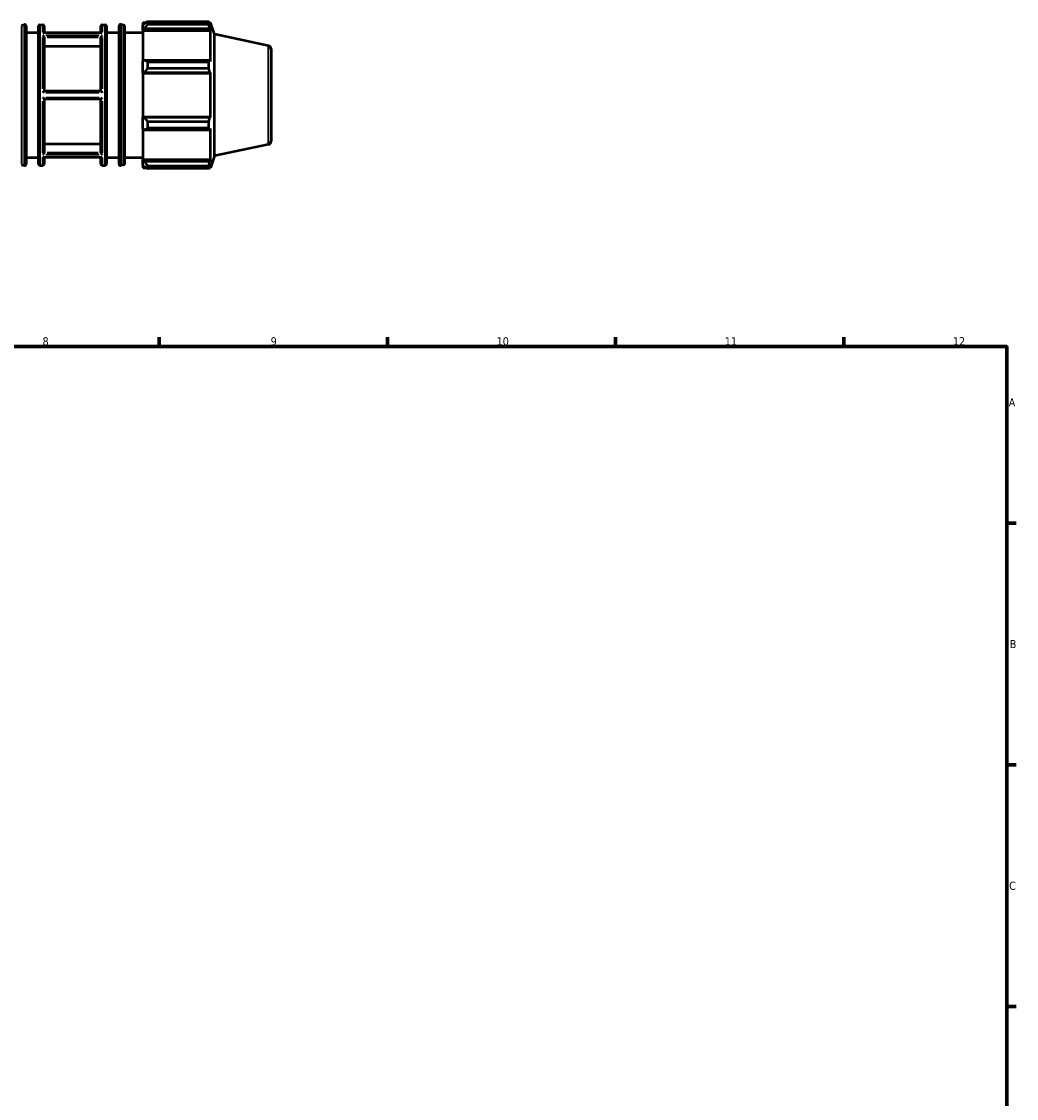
# Model space of a CAD drawing. Header units: millimetres. Extents: x -335 to 1157, y -13 to 807.
# Tile 7 of 9: x 518 to 824, y 343 to 674. Entities that reach past the tile are written whole.
import ezdxf

# ---------------------------------------------------------------- set-up
doc = ezdxf.new("R2010")
doc.units = ezdxf.units.MM
for name, color, linetype, lineweight in [('Border (ISO)', 7, 'Continuous', 70), ('Visible (ISO)', 7, 'Continuous', 50), ('Visible Narrow (ISO)', 7, 'Continuous', 35)]:
    doc.layers.add(name, color=color, linetype=linetype, lineweight=lineweight)
doc.styles.add('Note Text (ISO)', font='tahoma.ttf')

# ---------------------------------------------------------------- blocks, each defined once
blk = doc.blocks.new('Borders Default Border')
at = {"layer": 'Border (ISO)'}
for p, q in [((560.67, 574), (560.67, 576.9)), ((630.75, 574), (630.75, 576.9)), ((700.83, 574), (700.83, 576.9)), ((770.92, 574), (770.92, 576.9)), ((821, 519.75), (823.9, 519.75)), ((821, 445.5), (823.9, 445.5)), ((821, 371.25), (823.9, 371.25))]:
    blk.add_line(p, q, dxfattribs=at)
at = {"layer": 'Border (ISO)', "flags": 128}
blk.add_lwpolyline([(20, 20), (20, 574), (821, 574), (821, 20), (20, 20)], dxfattribs=at)
at = {"layer": 'Border (ISO)', "color": 232, "true_color": 0xca0064, "char_height": 2.5, "attachment_point": 7, "style": 'Note Text (ISO)'}
for s, insert in [('8', (524.81, 574.34)), ('9', (594.88, 574.35)), ('10', (664.29, 574.35)), ('11', (734.37, 574.4)), ('12', (804.46, 574.4)), ('A', (821.59, 555.62)), ('B', (821.89, 481.38)), ('C', (821.73, 407.08))]:
    blk.add_mtext(s, dxfattribs=dict(at, insert=insert))

msp = doc.modelspace()

# ---------------------------------------------------------------- linework, layer by layer
at = {"layer": 'Visible (ISO)'}
for p, q in [((518.352, 672.7797), (519.2579, 672.9691)), ((519.7398, 672.5776), (519.7398, 630.0055)), ((523.5741, 630.0915), (523.5741, 672.4915)), ((523.9741, 672.8915), (524.9169, 672.8915)), ((525.3169, 672.4915), (525.3169, 670.4382)), ((542.7455, 670.4382), (542.7455, 672.4915)), ((543.1455, 672.8915), (544.0884, 672.8915)), ((544.4884, 672.4915), (544.4884, 630.0915)), ((548.3226, 630.0055), (548.3226, 672.5776)), ((549.7105, 672.7797), (548.8045, 672.9691)), ((550.0286, 672.3882), (550.0286, 630.1949)), ((555.6426, 673.6115), (555.6426, 672.8074)), ((555.6426, 673.6115), (556.6644, 673.6115)), ((556.1226, 673.2652), (555.6426, 672.8074)), ((555.6426, 671.3025), (555.6426, 672.8074)), ((555.6426, 671.3025), (556.1226, 671.7283)), ((556.1226, 671.7283), (576.194, 671.7283)), ((557.0826, 673.8738), (557.0826, 673.006)), ((557.0826, 673.8738), (575.8821, 673.8738)), ((575.8821, 673.006), (557.0826, 673.006)), ((575.8821, 673.006), (575.8821, 673.8738)), ((576.018, 673.6115), (576.4279, 673.6115)), ((576.4279, 672.5785), (576.194, 673.2652)), ((576.194, 671.7283), (576.4279, 671.0896)), ((576.4279, 672.5785), (576.4279, 673.6115)), ((577.6026, 669.9961), (576.4279, 673.6115)), ((519.7398, 670.4915), (523.5741, 670.4915)), ((542.9603, 670.4382), (525.1022, 670.4382)), ((525.3169, 669.0218), (525.3169, 652.4915)), ((542.7455, 652.4915), (542.7455, 669.0218)), ((544.4884, 670.4915), (548.3226, 670.4915)), ((550.0286, 670.4915), (555.6426, 670.4915)), ((555.6426, 671.0896), (555.6426, 671.3025)), ((555.6426, 671.0896), (555.6426, 661.7086)), ((555.6426, 671.0896), (576.4279, 671.0896)), ((576.4279, 661.5978), (576.4279, 671.0896)), ((577.6026, 632.587), (577.6026, 669.9961)), ((594.2391, 666.4599), (577.6026, 669.9961)), ((542.7455, 666.2453), (525.3169, 666.2453)), ((595.0312, 665.4818), (595.0312, 637.1013)), ((556.1226, 661.9302), (555.6426, 661.7086)), ((555.6426, 658.0755), (555.6426, 661.7086)), ((576.194, 661.9302), (556.1226, 661.9302)), ((576.4279, 661.5978), (576.194, 661.9302)), ((557.0826, 661.5133), (557.0826, 659.4181)), ((557.0826, 661.5133), (575.8821, 661.5133)), ((575.8821, 659.4181), (557.0826, 659.4181)), ((575.8821, 659.4181), (575.8821, 661.5133)), ((555.6426, 658.0755), (556.1226, 658.2198)), ((555.6426, 658.0033), (555.6426, 658.0755)), ((555.6426, 658.0033), (555.6426, 644.5798)), ((555.6426, 658.0033), (576.4279, 658.0033)), ((556.1226, 658.2198), (576.194, 658.2198)), ((576.194, 658.2198), (576.4279, 658.0033)), ((576.4279, 644.5798), (576.4279, 658.0033)), ((542.7459, 652.4915), (525.3165, 652.4915)), ((525.3165, 650.0915), (542.7459, 650.0915)), ((525.3169, 650.0915), (525.3169, 633.5612)), ((542.7455, 633.5612), (542.7455, 650.0915)), ((555.6426, 644.5076), (555.6426, 644.5798)), ((555.6426, 644.5798), (576.4279, 644.5798)), ((555.6426, 640.8745), (555.6426, 644.5076)), ((556.1226, 644.3633), (555.6426, 644.5076)), ((576.194, 644.3633), (556.1226, 644.3633)), ((557.0826, 643.165), (557.0826, 641.0698)), ((557.0826, 643.165), (575.8821, 643.165)), ((575.8821, 641.0698), (575.8821, 643.165)), ((576.4279, 644.5798), (576.194, 644.3633)), ((555.6426, 640.8745), (556.1226, 640.6529)), ((555.6426, 640.8745), (555.6426, 631.4935)), ((556.1226, 640.6529), (576.194, 640.6529)), ((575.8821, 641.0698), (557.0826, 641.0698)), ((576.194, 640.6529), (576.4279, 640.9853)), ((576.4279, 631.4935), (576.4279, 640.9853)), ((525.3169, 636.3378), (542.7455, 636.3378)), ((594.2391, 636.1232), (577.6026, 632.587)), ((519.7398, 632.0915), (523.5741, 632.0915)), ((542.9603, 632.1449), (525.1022, 632.1449)), ((525.3169, 632.1449), (525.3169, 630.0915)), ((542.7455, 630.0915), (542.7455, 632.1449)), ((544.4884, 632.0915), (548.3226, 632.0915)), ((550.0286, 632.0915), (555.6426, 632.0915)), ((577.6026, 632.587), (576.4279, 628.9715)), ((518.352, 629.8034), (519.2579, 629.6139)), ((523.9741, 629.6915), (524.9169, 629.6915)), ((543.1455, 629.6915), (544.0884, 629.6915)), ((549.7105, 629.8034), (548.8045, 629.6139)), ((555.6426, 631.2806), (555.6426, 631.4935)), ((555.6426, 631.4935), (576.4279, 631.4935)), ((555.6426, 629.7757), (555.6426, 631.2806)), ((556.1226, 630.8548), (555.6426, 631.2806)), ((555.6426, 629.7757), (556.1226, 629.3179)), ((555.6426, 629.7757), (555.6426, 628.9715)), ((555.6426, 628.9715), (556.6644, 628.9715)), ((576.194, 630.8548), (556.1226, 630.8548)), ((557.0826, 629.5771), (557.0826, 628.7093)), ((557.0826, 629.5771), (575.8821, 629.5771)), ((575.8821, 628.7093), (557.0826, 628.7093)), ((575.8821, 628.7093), (575.8821, 629.5771)), ((576.018, 628.9715), (576.4279, 628.9715)), ((576.4279, 631.4935), (576.194, 630.8548)), ((576.194, 629.3179), (576.4279, 630.0046)), ((576.4279, 628.9715), (576.4279, 630.0046))]:
    msp.add_line(p, q, dxfattribs=at)
for centre, radius, start, end in [((519.3398, 672.5776), 0.4, 0, 101.808883), ((523.9741, 672.4915), 0.4, 90, 180), ((524.9169, 672.4915), 0.4, 0, 90), ((543.1455, 672.4915), 0.4, 90, 180), ((544.0884, 672.4915), 0.4, 0, 90), ((548.7226, 672.5776), 0.4, 78.191117, 180), ((549.6286, 672.3882), 0.4, 0, 78.191117), ((594.0312, 665.4818), 1, 0, 78), ((594.0312, 637.1013), 1, 282, 0), ((519.3398, 630.0055), 0.4, 258.191117, 0), ((523.9741, 630.0915), 0.4, 180, 270), ((524.9169, 630.0915), 0.4, 270, 0), ((543.1455, 630.0915), 0.4, 180, 270), ((544.0884, 630.0915), 0.4, 270, 0), ((548.7226, 630.0055), 0.4, 180, 281.808883), ((549.6286, 630.1949), 0.4, 281.808883, 0)]:
    msp.add_arc(centre, radius, start, end, dxfattribs=at)
for points, weights in [([(557.0826, 673.8738), (556.5834, 673.5633), (556.1226, 673.2652)], [1.01514082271, 1.01080040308, 1.00565692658]), ([(556.1226, 671.7283), (556.5834, 672.3541), (557.0826, 673.006)], [1.00565692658, 1.01080040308, 1.01514082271]), ([(575.8821, 673.8738), (576.0443, 673.5633), (576.194, 673.2652)], [1, 1.00290697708, 1.00500132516]), ([(576.194, 671.7283), (576.0443, 672.3541), (575.8821, 673.006)], [1.00500132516, 1.00290697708, 1]), ([(557.0826, 661.5133), (556.5834, 661.726), (556.1226, 661.9302)], [1.01514082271, 1.01080040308, 1.00565692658]), ([(575.8821, 661.5133), (576.0443, 661.726), (576.194, 661.9302)], [1, 1.00290697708, 1.00500132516]), ([(556.1226, 658.2198), (556.5834, 658.8067), (557.0826, 659.4181)], [1.00565692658, 1.01080040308, 1.01514082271]), ([(576.194, 658.2198), (576.0443, 658.8067), (575.8821, 659.4181)], [1.00500132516, 1.00290697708, 1]), ([(557.0826, 643.165), (556.5834, 643.7764), (556.1226, 644.3633)], [1.01514082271, 1.01080040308, 1.00565692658]), ([(575.8821, 643.165), (576.0443, 643.7764), (576.194, 644.3633)], [1, 1.00290697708, 1.00500132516]), ([(556.1226, 640.6529), (556.5834, 640.8571), (557.0826, 641.0698)], [1.00565692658, 1.01080040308, 1.01514082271]), ([(576.194, 640.6529), (576.0443, 640.8571), (575.8821, 641.0698)], [1.00500132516, 1.00290697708, 1]), ([(557.0826, 629.5771), (556.5834, 630.229), (556.1226, 630.8548)], [1.01514082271, 1.01080040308, 1.00565692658]), ([(556.1226, 629.3179), (556.5834, 629.0198), (557.0826, 628.7093)], [1.00565692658, 1.01080040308, 1.01514082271]), ([(575.8821, 629.5771), (576.0443, 630.229), (576.194, 630.8548)], [1, 1.00290697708, 1.00500132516]), ([(576.194, 629.3179), (576.0443, 629.0198), (575.8821, 628.7093)], [1.00500132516, 1.00290697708, 1])]:
    msp.add_rational_spline(points, weights, degree=2, dxfattribs=at)
for points, knots in [([(524.9169, 670.3919), (524.9176, 670.3922), (524.9183, 670.3925), (524.9585, 670.4113), (524.9982, 670.4246), (525.059, 670.436), (525.0809, 670.4382), (525.1022, 670.4382)], [-0.0744329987, -0.0744329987, -0.0744329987, -0.0744329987, -0.0741500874, -0.0741500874, -0.0574399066, -0.0574399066, -0.0478548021, -0.0478548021, -0.0478548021, -0.0478548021]), ([(525.3165, 669.0382), (525.3156, 669.0554), (525.3132, 669.0732), (525.3012, 669.1308), (525.2868, 669.1708), (525.2484, 669.2515), (525.2238, 669.2915), (525.1596, 669.3796), (525.1174, 669.4256), (525.024, 669.51), (524.9714, 669.5473), (524.9185, 669.576), (524.9177, 669.5764), (524.9169, 669.5768)], [-0.0747847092, -0.0747847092, -0.0747847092, -0.0747847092, -0.0687402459, -0.0687402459, -0.0556756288, -0.0556756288, -0.0416570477, -0.0416570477, -0.0222093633, -0.0222093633, 0, 0, 0.0003390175, 0.0003390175, 0.0003390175, 0.0003390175]), ([(543.1455, 669.5768), (543.1447, 669.5764), (543.1439, 669.576), (543.091, 669.5473), (543.0385, 669.51), (542.9451, 669.4256), (542.9028, 669.3796), (542.8386, 669.2915), (542.8141, 669.2515), (542.7756, 669.1708), (542.7613, 669.1308), (542.7493, 669.0732), (542.7469, 669.0554), (542.7459, 669.0382)], [-0.0836790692, -0.0836790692, -0.0836790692, -0.0836790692, -0.0833433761, -0.0833433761, -0.0613517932, -0.0613517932, -0.0420948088, -0.0420948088, -0.028213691, -0.028213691, -0.0152771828, -0.0152771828, -0.0092919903, -0.0092919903, -0.0092919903, -0.0092919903]), ([(542.9603, 670.4382), (542.9816, 670.4382), (543.0035, 670.436), (543.0642, 670.4246), (543.1039, 670.4113), (543.1442, 670.3925), (543.1448, 670.3922), (543.1455, 670.3919)], [-0.0265301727, -0.0265301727, -0.0265301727, -0.0265301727, -0.0168594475, -0.0168594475, 0, 0, 0.0002854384, 0.0002854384, 0.0002854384, 0.0002854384]), ([(524.9169, 652.1066), (524.9175, 652.1072), (524.918, 652.1077), (524.9578, 652.1478), (524.9973, 652.1874), (525.0748, 652.2646), (525.1132, 652.3026), (525.1834, 652.371), (525.2158, 652.4022), (525.2637, 652.4473), (525.2815, 652.4635), (525.3069, 652.4856), (525.3146, 652.4915), (525.3165, 652.4915)], [-0.0744487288, -0.0744487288, -0.0744487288, -0.0744487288, -0.0742268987, -0.0742268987, -0.0576261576, -0.0576261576, -0.0406768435, -0.0406768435, -0.0243418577, -0.0243418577, -0.0119357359, -0.0119357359, 0, 0, 0, 0]), ([(542.7459, 652.4915), (542.7478, 652.4915), (542.7555, 652.4856), (542.781, 652.4635), (542.7987, 652.4473), (542.8467, 652.4022), (542.879, 652.371), (542.9492, 652.3026), (542.9877, 652.2646), (543.0652, 652.1874), (543.1046, 652.1478), (543.1445, 652.1077), (543.145, 652.1072), (543.1455, 652.1066)], [-0.0748765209, -0.0748765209, -0.0748765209, -0.0748765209, -0.0628363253, -0.0628363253, -0.050321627, -0.050321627, -0.03384368, -0.03384368, -0.0167460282, -0.0167460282, 0, 0, 0.0002237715, 0.0002237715, 0.0002237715, 0.0002237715]), ([(525.3165, 650.0915), (525.3146, 650.0915), (525.3069, 650.0975), (525.2815, 650.1195), (525.2637, 650.1358), (525.2158, 650.1809), (525.1834, 650.212), (525.1132, 650.2805), (525.0748, 650.3185), (524.9973, 650.3956), (524.9578, 650.4352), (524.918, 650.4754), (524.9175, 650.4759), (524.9169, 650.4764)], [-0.0748765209, -0.0748765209, -0.0748765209, -0.0748765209, -0.0628363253, -0.0628363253, -0.050321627, -0.050321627, -0.03384368, -0.03384368, -0.0167460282, -0.0167460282, 0, 0, 0.0002237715, 0.0002237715, 0.0002237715, 0.0002237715]), ([(543.1455, 650.4764), (543.145, 650.4759), (543.1445, 650.4754), (543.1046, 650.4352), (543.0652, 650.3956), (542.9877, 650.3185), (542.9492, 650.2805), (542.879, 650.212), (542.8467, 650.1809), (542.7987, 650.1358), (542.781, 650.1195), (542.7555, 650.0975), (542.7478, 650.0915), (542.7459, 650.0915)], [-0.0744487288, -0.0744487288, -0.0744487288, -0.0744487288, -0.0742268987, -0.0742268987, -0.0576261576, -0.0576261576, -0.0406768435, -0.0406768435, -0.0243418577, -0.0243418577, -0.0119357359, -0.0119357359, 0, 0, 0, 0]), ([(524.9169, 633.0063), (524.9177, 633.0067), (524.9185, 633.0071), (524.9714, 633.0358), (525.024, 633.0731), (525.1174, 633.1575), (525.1596, 633.2034), (525.2238, 633.2916), (525.2484, 633.3316), (525.2868, 633.4123), (525.3012, 633.4523), (525.3132, 633.5099), (525.3156, 633.5277), (525.3165, 633.5449)], [-0.0836790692, -0.0836790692, -0.0836790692, -0.0836790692, -0.0833433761, -0.0833433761, -0.0613517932, -0.0613517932, -0.0420948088, -0.0420948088, -0.028213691, -0.028213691, -0.0152771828, -0.0152771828, -0.0092919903, -0.0092919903, -0.0092919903, -0.0092919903]), ([(525.1022, 632.1449), (525.0809, 632.1449), (525.059, 632.1471), (524.9982, 632.1585), (524.9585, 632.1718), (524.9183, 632.1905), (524.9176, 632.1909), (524.9169, 632.1912)], [-0.0265301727, -0.0265301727, -0.0265301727, -0.0265301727, -0.0168594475, -0.0168594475, 0, 0, 0.0002854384, 0.0002854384, 0.0002854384, 0.0002854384]), ([(542.7459, 633.5449), (542.7469, 633.5277), (542.7493, 633.5099), (542.7613, 633.4523), (542.7756, 633.4123), (542.8141, 633.3316), (542.8386, 633.2916), (542.9028, 633.2034), (542.9451, 633.1575), (543.0385, 633.0731), (543.091, 633.0358), (543.1439, 633.0071), (543.1447, 633.0067), (543.1455, 633.0063)], [-0.0747847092, -0.0747847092, -0.0747847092, -0.0747847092, -0.0687402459, -0.0687402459, -0.0556756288, -0.0556756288, -0.0416570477, -0.0416570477, -0.0222093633, -0.0222093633, 0, 0, 0.0003390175, 0.0003390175, 0.0003390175, 0.0003390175]), ([(543.1455, 632.1912), (543.1448, 632.1909), (543.1442, 632.1905), (543.1039, 632.1718), (543.0642, 632.1585), (543.0035, 632.1471), (542.9816, 632.1449), (542.9603, 632.1449)], [-0.0744329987, -0.0744329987, -0.0744329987, -0.0744329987, -0.0741500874, -0.0741500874, -0.0574399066, -0.0574399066, -0.0478548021, -0.0478548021, -0.0478548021, -0.0478548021])]:
    msp.add_open_spline(points, degree=3, knots=knots, dxfattribs=at)
for points in [[(525.3169, 669.0218), (525.3169, 669.0272), (525.3168, 669.0327), (525.3165, 669.0382)], [(542.7459, 669.0382), (542.7456, 669.0327), (542.7455, 669.0272), (542.7455, 669.0218)], [(525.3165, 633.5449), (525.3168, 633.5504), (525.3169, 633.5559), (525.3169, 633.5612)], [(542.7455, 633.5612), (542.7455, 633.5559), (542.7456, 633.5504), (542.7459, 633.5449)]]:
    msp.add_open_spline(points, degree=3, dxfattribs=at)
at = {"layer": 'Visible Narrow (ISO)'}
for p, q in [((518.352, 672.5152), (518.352, 630.0679)), ((519.2579, 629.8808), (519.2579, 672.7022)), ((523.9741, 672.6256), (523.9741, 629.9575)), ((524.9169, 670.6313), (524.9169, 672.8852)), ((543.1455, 672.8852), (543.1455, 670.6313)), ((544.0884, 629.9575), (544.0884, 672.6256)), ((548.8045, 672.7022), (548.8045, 629.8808)), ((549.7105, 630.0679), (549.7105, 672.5152)), ((524.9169, 653.154), (524.9169, 668.9968)), ((525.8284, 670.3919), (542.2341, 670.3919)), ((542.2341, 669.5768), (525.8284, 669.5768)), ((526.188, 669.0382), (541.8745, 669.0382)), ((543.1455, 668.9968), (543.1455, 653.154)), ((594.2391, 636.3099), (594.2391, 666.2732)), ((525.8284, 652.1066), (542.2341, 652.1066)), ((524.9169, 633.5863), (524.9169, 649.4291)), ((542.2341, 650.4764), (525.8284, 650.4764)), ((543.1455, 649.4291), (543.1455, 633.5863)), ((524.9169, 629.6979), (524.9169, 631.9518)), ((525.8284, 633.0063), (542.2341, 633.0063)), ((542.2341, 632.1912), (525.8284, 632.1912)), ((541.8745, 633.5449), (526.188, 633.5449)), ((543.1455, 631.9518), (543.1455, 629.6979))]:
    msp.add_line(p, q, dxfattribs=at)

# ---------------------------------------------------------------- block references
msp.add_blockref('Borders Default Border', (0, 0))

doc.saveas('drawing.dxf')
